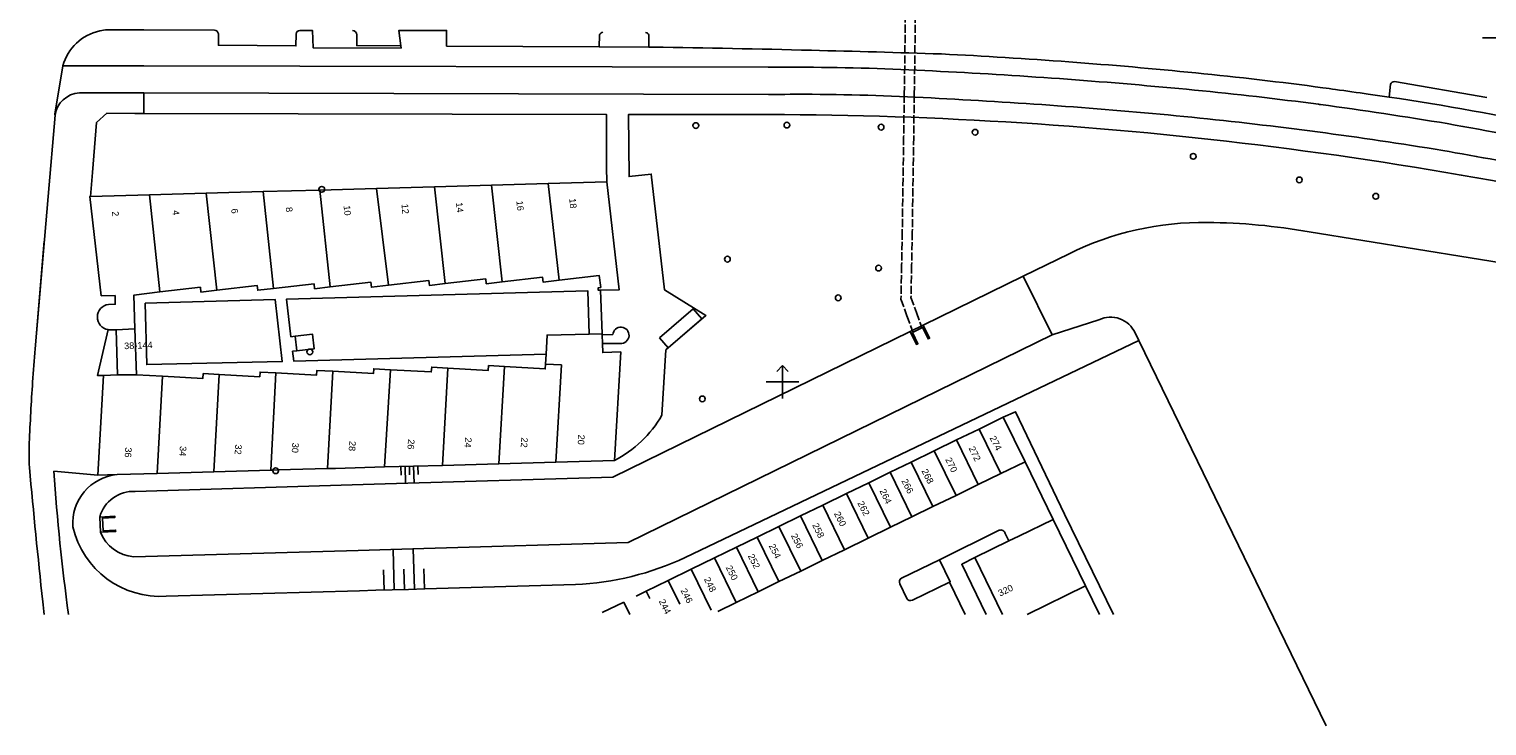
# Model space of a CAD drawing. Header units: millimetres. Extents: x 96940 to 101272, y 432237 to 434659.
# Tile 160 of 256: x 97308 to 97486, y 433258 to 433343. Entities that reach past the tile are written whole.
import ezdxf
from ezdxf.enums import TextEntityAlignment as Align

# ---------------------------------------------------------------- set-up
doc = ezdxf.new("R2010")
doc.units = ezdxf.units.MM
doc.linetypes.add('dSV_DASHED03', pattern=[1.25, 1, -0.25])
doc.layers.add('NW_duiker', color=8, linetype='dSV_DASHED03')
doc.layers.add('Ondergrond_Nieuw_IP', color=8, linetype='Continuous')
doc.layers.add('R_BN_T_N_Coordinaten', color=7, linetype='Continuous', lineweight=25)
doc.styles.add('DSV_ARIAL', font='arial.ttf')
doc.styles.get("Standard").update_dxf_attribs({"font": 'romans.shx'})
doc.dimstyles.new('RET 1-500', dxfattribs={"dimtxt": 1, "dimasz": 1, "dimexe": 0.3, "dimexo": 0, "dimgap": 0.3, "dimtad": 1, "dimdec": 3, "dimzin": 1, "dimtxsty": 'Standard', "dimcen": 0, "dimclrd": 1, "dimclre": 1, "dimclrt": 7, "dimaunit": 2, "dimadec": 4, "dimazin": 0, "dimtfac": 1, "dimtdec": 3, "dimtofl": 0, "dimtmove": 0, "dimatfit": 0, "dimfxl": 1, "dimarcsym": 0})

# ---------------------------------------------------------------- blocks, each defined once
blk = doc.blocks.new('BOOM')
at = {"color": 0}
blk.add_circle((0, 0), 0.35, dxfattribs=at)
blk = doc.blocks.new('NUTSKAST')
at = {"color": 0}
blk.add_circle((0, 0), 0.35, dxfattribs=at)

msp = doc.modelspace()

# ---------------------------------------------------------------- linework, layer by layer
at = {"layer": 'NW_duiker'}
for points in [[(97415.02675, 433348.55159), (97414.83156, 433335.03831), (97414.757, 433329.87581), (97414.59009, 433318.32041), (97414.51012, 433314.26202), (97414.42686, 433310.09194), (97415.16275, 433308.05384), (97415.85925, 433306.12484)], [(97416.24663, 433348.53397), (97416.05144, 433335.02069), (97415.97687, 433329.85819), (97415.80991, 433318.29959), (97415.72988, 433314.23798), (97415.65113, 433310.29362), (97416.31025, 433308.46816), (97417.00675, 433306.53916)]]:
    msp.add_lwpolyline(points, dxfattribs=at)
at = {"layer": 'Ondergrond_Nieuw_IP'}
for p, q in [((97400, 433302), (97399.29289, 433301.29289)), ((97400, 433302), (97400.70711, 433301.29289)), ((97400, 433300), (97400, 433302)), ((97400, 433300), (97398, 433300)), ((97400, 433300), (97400, 433298)), ((97400, 433300), (97402, 433300))]:
    msp.add_line(p, q, dxfattribs=at)
for points in [[(97317.77999, 433342.91999), (97322.20995, 433342.90635)], [(97322.20996, 433342.90635), (97330.78294, 433342.87994)], [(97331.27, 433342.42), (97331.28, 433341.05), (97340.72, 433340.96), (97340.74, 433342.408)], [(97331.27, 433342.41999), (97331.27998, 433341.04999), (97340.72, 433340.96), (97340.74022, 433342.40753)], [(97341.197, 433342.85), (97342.731, 433342.848), (97342.83, 433340.72), (97353.53, 433340.69), (97353.496, 433340.973), (97353.27, 433342.84), (97359.07, 433342.84), (97359.07, 433340.944), (97377.68, 433340.85), (97383.72, 433340.82), (97383.991, 433340.816), (97384.262, 433340.812)], [(97377.713, 433342.259), (97377.68, 433340.85)], [(97383.72, 433340.82), (97383.698, 433342.255)], [(97322.20003, 433338.51815), (97398.27, 433338.35)], [(97473.892, 433334.733), (97474.076, 433336.281)], [(97473.892, 433334.733), (97474.076, 433336.281)], [(97474.554, 433336.607), (97485.805, 433334.653)], [(97474.554, 433336.607), (97485.805, 433334.653)], [(97314.33263, 433335.24106), (97317.46645, 433335.23318), (97321.01798, 433335.22425)], [(97322.19009, 433335.22129), (97398.27998, 433335.03)], [(97465.306, 433333.842), (97465.428, 433333.826), (97465.55, 433333.81)], [(97471.364, 433335.076), (97473.892, 433334.733)], [(97311.36999, 433332.53), (97310.52361, 433322.61027), (97308.94, 433304.04999)], [(97398.3, 433332.6), (97381.25, 433332.62), (97381.31, 433325.03), (97384, 433325.34), (97385.63, 433311.22), (97390.67, 433308.1), (97385.79, 433303.91), (97385.3, 433295.95)], [(97480.45, 433328.21), (97481.208, 433328.079), (97481.965, 433327.946)], [(97315.71, 433322.603), (97322.88, 433322.81), (97329.78, 433323), (97336.71, 433323.2), (97343.64, 433323.39), (97350.55, 433323.59), (97357.6, 433323.79), (97364.54, 433323.98), (97371.46, 433324.18), (97378.58, 433324.38)], [(97378.58, 433324.38), (97380.08, 433311.22), (97377.84, 433311.193), (97377.55, 433311.19), (97377.55, 433311.49), (97377.85, 433311.52), (97377.68, 433312.97), (97372.77, 433312.4), (97370.83, 433312.17), (97370.76, 433312.76), (97365.84, 433312.19), (97363.91, 433311.97), (97363.84, 433312.57), (97358.92, 433312), (97356.99, 433311.77), (97356.92, 433312.36), (97352, 433311.79), (97349.92, 433311.55), (97349.85, 433312.16), (97344.87, 433311.59), (97343, 433311.37), (97342.93, 433311.95), (97338, 433311.39), (97336.07, 433311.17), (97336.01, 433311.75), (97331.08, 433311.18), (97329.15, 433310.96), (97329.08, 433311.55), (97324.15, 433310.97), (97320.98, 433310.6), (97321.11, 433306.48), (97321.28, 433300.89), (97324.47, 433300.71), (97329.39, 433300.43), (97329.43, 433301.02), (97331.37, 433300.91), (97336.31, 433300.63), (97336.35, 433301.21), (97338.29, 433301.1), (97343.22, 433300.83), (97343.27, 433301.41), (97345.21, 433301.3), (97350.15, 433301.02), (97350.2, 433301.62), (97352.23, 433301.5), (97357.21, 433301.22), (97357.26, 433301.81), (97359.21, 433301.69), (97364.14, 433301.4), (97364.18, 433302), (97366.14, 433301.89), (97371.09, 433301.6), (97371.12, 433302.19), (97371.185, 433303.4), (97371.31, 433305.71), (97376.44, 433305.84), (97378.02, 433305.88), (97378.024, 433305.76), (97378.056, 433304.69), (97378.09, 433303.59), (97380.3, 433303.67), (97379.51, 433290.43)], [(97329.78, 433323), (97331.08, 433311.18)], [(97336.71, 433323.2), (97338, 433311.39)], [(97343.64, 433323.39), (97344.87, 433311.59)], [(97350.55, 433323.59), (97352, 433311.79)], [(97357.6, 433323.79), (97358.92, 433312)], [(97364.54, 433323.98), (97365.84, 433312.19)], [(97371.46, 433324.18), (97372.77, 433312.4)], [(97315.71, 433322.603), (97315.61, 433322.6), (97317, 433310.5), (97318.69, 433310.52), (97318.7, 433309.48), (97317.89, 433309.45)], [(97322.88, 433322.81), (97324.15, 433310.97)], [(97464.164, 433318.291), (97503.37, 433311.955), (97505.137, 433311.545), (97507.051, 433310.697), (97504.462, 433305.007)], [(97310.05852, 433317.15585), (97308.94, 433304.05)], [(97321.13, 433286.67), (97347.59, 433287.452), (97351.59, 433287.571), (97379.31, 433288.39), (97415.57, 433306.15), (97417.15, 433306.91), (97429.306, 433312.897), (97434.901, 433315.632)], [(97429.306, 433312.897), (97432.838, 433305.743)], [(97340.64, 433305.58), (97340.11, 433305.52), (97339.56, 433310.09), (97376.28, 433311.12), (97376.44, 433305.84)], [(97377.84, 433311.193), (97378.02, 433305.88)], [(97322.36, 433309.61), (97322.54, 433302.13), (97339.05, 433302.48), (97338.18, 433310.06), (97322.36, 433309.61)], [(97385.02, 433305.39), (97389.11, 433308.9), (97390.15, 433307.69), (97386.06, 433304.18), (97385.02, 433305.39)], [(97320.96, 433278.69), (97348.31, 433279.476), (97352.3, 433279.59), (97356.3, 433279.705), (97381.19, 433280.42), (97432.838, 433305.743), (97438.553, 433307.588)], [(97415.57, 433306.15), (97416.32, 433304.57), (97416.5, 433304.66), (97415.83, 433306.05), (97417.06, 433306.64), (97417.73, 433305.24), (97417.91, 433305.33), (97417.15, 433306.91)], [(97417.15, 433306.91), (97415.57, 433306.15)], [(97317.826, 433306.381), (97316.55, 433300.77), (97317.29, 433300.8)], [(97318.04, 433306.36), (97318.83, 433306.37), (97318.99, 433300.86), (97317.29, 433300.8), (97316.58, 433288.65)], [(97318.83, 433306.37), (97321.11, 433306.48)], [(97340.83, 433303.81), (97340.64, 433305.58), (97342.74, 433305.81), (97342.94, 433304.04), (97342.84, 433304.03), (97340.83, 433303.81)], [(97378.024, 433305.76), (97379.32, 433305.77)], [(97442.941, 433305.98), (97443.396, 433305.045)], [(97371.185, 433303.4), (97340.45, 433302.54), (97340.31, 433303.75), (97340.83, 433303.81)], [(97380.24, 433304.7), (97378.056, 433304.69)], [(97388.14, 433278.61), (97443.396, 433305.045)], [(97443.396, 433305.045), (97466.21261, 433258.08844)], [(97359.21, 433301.69), (97358.56, 433289.84)], [(97366.14, 433301.89), (97365.45, 433290.03)], [(97371.12, 433302.19), (97373.09, 433302.09)], [(97373.09, 433302.09), (97372.38, 433290.23)], [(97321.28, 433300.89), (97318.99, 433300.86)], [(97324.47, 433300.71), (97323.82, 433288.85)], [(97331.37, 433300.91), (97330.72, 433289.05)], [(97338.29, 433301.1), (97337.65, 433289.25)], [(97345.21, 433301.3), (97344.56, 433289.44)], [(97352.23, 433301.5), (97351.5, 433289.64)], [(97440.31905, 433271.655), (97434.36, 433283.89), (97428.39, 433296.37), (97426.89, 433295.7)], [(97423.94, 433294.26), (97426.89, 433295.7)], [(97426.89, 433295.7), (97429.56, 433290.27)], [(97418.49, 433291.61), (97421.2, 433292.93)], [(97421.2, 433292.93), (97423.94, 433294.26)], [(97421.2, 433292.93), (97423.85, 433287.49)], [(97423.94, 433294.26), (97426.61, 433288.83)], [(97415.68, 433290.24), (97418.49, 433291.61)], [(97418.49, 433291.61), (97421.15, 433286.18)], [(97318.93, 433288.715), (97323.82, 433288.85), (97330.72, 433289.05), (97337.65, 433289.25), (97337.96, 433289.26), (97338.54, 433289.29), (97344.56, 433289.44), (97345.53, 433289.468), (97351.5, 433289.64), (97358.56, 433289.84), (97365.45, 433290.03), (97372.38, 433290.23), (97379.51, 433290.43)], [(97353.51041, 433289.69695), (97353.53945, 433288.66236)], [(97354.0277, 433289.71148), (97354.08579, 433287.64229)], [(97354.545, 433289.726), (97354.57405, 433288.69141)], [(97355.0623, 433289.74052), (97355.12039, 433287.67134)], [(97355.57959, 433289.75504), (97355.60864, 433288.72045)], [(97413.11, 433288.99), (97415.68, 433290.24)], [(97415.68, 433290.24), (97418.33, 433284.81)], [(97426.61, 433288.83), (97429.46, 433290.221), (97429.56, 433290.27)], [(97429.56, 433290.27), (97432.97, 433283.25)], [(97316.58, 433288.65), (97311.21, 433289.12)], [(97316.58, 433288.65), (97318.93, 433288.715)], [(97407.78, 433286.39), (97410.51, 433287.72)], [(97410.51, 433287.72), (97413.11, 433288.99)], [(97410.51, 433287.72), (97413.16, 433282.29)], [(97413.11, 433288.99), (97415.77, 433283.56)], [(97421.15, 433286.18), (97423.85, 433287.49)], [(97423.85, 433287.49), (97426.61, 433288.83)], [(97404.91, 433284.99), (97407.78, 433286.39)], [(97407.78, 433286.39), (97410.43, 433280.96)], [(97418.33, 433284.81), (97421.15, 433286.18)], [(97402.19, 433283.67), (97404.91, 433284.99)], [(97404.91, 433284.99), (97407.56, 433279.56)], [(97415.77, 433283.56), (97418.33, 433284.81)], [(97316.81, 433283.54), (97318.66, 433283.64), (97318.67, 433283.49), (97317.17, 433283.41), (97317.25, 433281.86), (97318.75, 433281.94), (97318.76, 433281.79), (97316.91, 433281.69)], [(97316.81, 433283.54), (97316.91, 433281.69)], [(97316.81, 433283.54), (97316.91, 433281.69)], [(97396.9, 433281.09), (97399.57, 433282.39)], [(97399.57, 433282.39), (97402.19, 433283.67)], [(97399.57, 433282.39), (97402.21, 433276.96)], [(97402.19, 433283.67), (97404.84, 433278.24)], [(97410.43, 433280.96), (97413.16, 433282.29)], [(97413.16, 433282.29), (97415.77, 433283.56)], [(97427.577, 433280.621), (97428.769, 433281.202), (97432.97, 433283.25)], [(97432.97, 433283.25), (97436.92, 433275.14), (97438.61749, 433271.655)], [(97394.38, 433279.86), (97396.9, 433281.09)], [(97396.9, 433281.09), (97399.56, 433275.67)], [(97407.56, 433279.56), (97410.43, 433280.96)], [(97419.124, 433278.341), (97426.382, 433281.93)], [(97426.78793, 433271.655), (97423.41, 433278.59), (97427.577, 433280.621)], [(97427.14, 433281.55), (97427.577, 433280.621)], [(97352.69649, 433274.67529), (97352.55763, 433279.59333)], [(97355.15551, 433274.74471), (97355.01665, 433279.66275)], [(97388.87, 433277.18), (97391.72, 433278.57)], [(97391.72, 433278.57), (97394.38, 433279.86)], [(97391.72, 433278.57), (97394.37, 433273.14)], [(97394.38, 433279.86), (97397.03, 433274.44)], [(97404.84, 433278.24), (97407.56, 433279.56)], [(97424.79691, 433271.655), (97421.83, 433277.78), (97423.41, 433278.59)], [(97351.46698, 433274.64057), (97351.39755, 433277.09959)], [(97353.926, 433274.71), (97353.85657, 433277.16902)], [(97356.38502, 433274.77943), (97356.31559, 433277.23845)], [(97386.06, 433275.81), (97388.87, 433277.18)], [(97388.87, 433277.18), (97391.32078, 433272.18631)], [(97399.56, 433275.67), (97402.21, 433276.96)], [(97402.21, 433276.96), (97404.84, 433278.24)], [(97419.124, 433278.341), (97414.49, 433276.088)], [(97420.323, 433275.605), (97420.43, 433275.653), (97419.124, 433278.341)], [(97324.93, 433273.89), (97348.45, 433274.555), (97350.45, 433274.612), (97354.44, 433274.725), (97356.44, 433274.781), (97374.78, 433275.3)], [(97383.38, 433274.51), (97386.06, 433275.81)], [(97386.06, 433275.81), (97387.47805, 433272.90968)], [(97397.03, 433274.44), (97399.56, 433275.67)], [(97414.28, 433275.406), (97415.134, 433273.596)], [(97415.818, 433273.395), (97420.323, 433275.605)], [(97420.323, 433275.605), (97422.24816, 433271.655)], [(97429.80851, 433271.655), (97436.92, 433275.14)], [(97378.02, 433271.9), (97380.65, 433273.18)], [(97380.65, 433273.18), (97381.39562, 433271.655)], [(97382.15278, 433273.91212), (97383.38, 433274.51)], [(97383.38, 433274.51), (97383.82635, 433273.59709)], [(97394.37, 433273.14), (97397.03, 433274.44)], [(97392.10394, 433272.03889), (97394.37, 433273.14)]]:
    msp.add_lwpolyline(points, dxfattribs=at)
at = {"layer": 'Ondergrond_Nieuw_IP', "flags": 128}
for points in [[(97353.496, 433340.973), (97348.12, 433341), (97348.12, 433341.66), (97348.12, 433342.31), (97348.09, 433342.5), (97347.99, 433342.67), (97347.82, 433342.79), (97347.61, 433342.84)], [(97311.36999, 433332.53), (97311.36285, 433332.63101), (97312.33, 433338.54)], [(97312.33, 433338.54), (97317.183, 433338.52927), (97322.20005, 433338.51817)], [(97321.01798, 433335.22425), (97322.19009, 433335.22129)], [(97322.18, 433332.75), (97322.19009, 433335.22132)], [(97315.71023, 433322.60289), (97315.9466, 433325.52996), (97316.44, 433331.64), (97317.68, 433332.75)], [(97315.71023, 433322.60289), (97315.9466, 433325.52996), (97316.44, 433331.64), (97317.68, 433332.75)], [(97317.68, 433332.75), (97321.10007, 433332.74213), (97322.17995, 433332.73963)], [(97317.68, 433332.75), (97321.10007, 433332.74213), (97322.17995, 433332.73963)], [(97322.17995, 433332.73963), (97322.18, 433332.75)], [(97322.17995, 433332.73963), (97378.54, 433332.60999), (97378.57149, 433326.1301), (97378.58, 433324.38)], [(97322.17995, 433332.73963), (97378.54, 433332.60999), (97378.57149, 433326.1301), (97378.58, 433324.38)]]:
    msp.add_lwpolyline(points, dxfattribs=at)
at = {"layer": 'Ondergrond_Nieuw_IP'}
for centre, radius, start, end in [((97318.08585, 433336.95874), 5.9691, 102.2780816, 164.6385308), ((97318.08562, 433336.96002), 5.9678, 92.935544, 102.2785151), ((97330.77488, 433342.38355), 0.49646, 4.2093224, 89.0701879), ((97341.19728, 433342.39246), 0.45754, 90.0350564, 178.0531373), ((97378.16629, 433342.19553), 0.45771, 95.6786988, 172.0297755), ((97383.27325, 433342.18067), 0.43121, 9.9255511, 83.3745277), ((97355.59934, 431410.19997), 1930.82479, 88.57784421, 89.14942572), ((97351.97932, 431247.18924), 2093.8752, 88.15590971, 88.58952365), ((97385.27054, 432668.88053), 671.96472, 85.76443497, 87.09207792), ((97390.84173, 432741.28661), 599.34496, 84.30177927, 85.78434418), ((97401.02, 432960.19218), 378.16782, 89.5833469, 90.4166531), ((97401.53106, 433022.85186), 315.50608, 86.7805531, 89.5934054), ((97380.53762, 432588.89989), 749.95993, 85.85694067, 87.0411193), ((97404.22334, 432875.73073), 464.23653, 82.3728038, 84.2976676), ((97378.54538, 432586.69577), 752.30444, 84.53447262, 85.71773454), ((97406.44586, 432888.7699), 448.94731, 82.4664333, 84.4071096), ((97459.79387, 433286.91495), 49.31707, 81.1584778, 82.9579867), ((97412.95606, 432940.47041), 398.90483, 81.58044, 82.1593553), ((97474.50312, 433336.16817), 0.44177, 83.386101, 165.2025292), ((97474.50312, 433336.16817), 0.44177, 83.386101, 165.2025292), ((97314.53827, 433332.04202), 3.20564, 93.6780705, 171.2441015), ((97402.28495, 433097.42345), 237.6403, 89.6781144, 90.9656516), ((97401.68963, 433036.45919), 298.60705, 86.6632243, 89.6296049), ((97385.26666, 432674.64869), 660.77652, 85.72876765, 87.06764019), ((97378.62963, 432592.04877), 743.64149, 84.50267114, 85.69280837), ((97399.87973, 432844.5747), 493.62309, 80.5436636, 82.3548601), ((97417.15192, 432958.62036), 380.36845, 78.3321194, 81.4210916), ((97417.15192, 432958.62036), 380.36845, 78.3321194, 81.4210916), ((97397.05896, 432832.15421), 500.44733, 75.7309057, 89.8579139), ((97395.18494, 432798.17595), 536.88631, 82.5088981, 84.1539463), ((97393.99964, 432799.16415), 536.06266, 80.7194313, 82.3695212), ((97365.47618, 432684.32294), 657.39359, 78.52662628, 79.88062439), ((97400.46093, 432863.85493), 471.19363, 78.3550071, 80.0392435), ((97451.27363, 433282.42947), 37.01987, 89.2301896, 116.2485421), ((97451.11167, 433245.30635), 74.14258, 79.8606039, 89.4904784), ((97318.07965, 433307.91173), 1.54991, 97.0285996, 178.9550619), ((97318.07977, 433307.91014), 1.55005, 178.8962215, 260.5774167), ((97439.96407, 433304.64749), 3.26155, 24.1138803, 115.6349995), ((97318.06767, 433307.80247), 1.44186, 260.3513227, 264.6010365), ((97318.04922, 433307.33882), 0.97886, 263.1225482, 269.4605954), ((97380.30852, 433305.68942), 0.99179, 266.0387257, 175.3400227), ((97514.41708, 433286.82588), 206.19772, 175.2083825, 176.3396212), ((97619.7146, 433279.04343), 311.77903, 176.1477368, 177.5097561), ((97373.01672, 433303.03749), 14.18138, 297.2499916, 330.0149204), ((97364.48141, 433291.46494), 56.26266, 178.8542075, 181.9097249), ((98426.98112, 433391.96363), 1123.40539, 185.22850037, 186.06799438), ((97584.58862, 433308.5069), 274.06518, 184.0563934, 187.7276272), ((97319.49763, 433282.76898), 5.97306, 95.4531564, 184.1184596), ((97320.96463, 433282.35202), 4.32114, 87.8068087, 164.0426337), ((97324.21535, 433284.82815), 10.96147, 193.119961, 273.7381635), ((97321.36875, 433283.47557), 4.80299, 201.8243062, 265.1179831), ((97426.57791, 433281.37479), 0.58876, 17.3132383, 109.4357823), ((97373.07646, 433310.79308), 35.53394, 272.7478759, 295.0823032), ((97414.80944, 433275.61631), 0.56968, 124.1067316, 201.6641979), ((97556.88013, 433303.62215), 248.87528, 187.0189927, 187.3798285), ((97415.59949, 433273.91573), 0.56471, 214.4836695, 292.7644623)]:
    msp.add_arc(centre, radius, start, end, dxfattribs=at)

# ---------------------------------------------------------------- block references
for name, p in [('BOOM', (97389.44, 433331.25)), ('BOOM', (97389.44, 433331.25)), ('BOOM', (97400.53, 433331.31)), ('BOOM', (97400.53, 433331.31)), ('BOOM', (97412.01, 433331.06)), ('BOOM', (97412.01, 433331.06)), ('BOOM', (97423.46, 433330.44)), ('BOOM', (97423.46, 433330.44)), ('BOOM', (97450.04, 433327.5)), ('BOOM', (97462.96, 433324.63)), ('NUTSKAST', (97343.862, 433323.482)), ('BOOM', (97472.27, 433322.63)), ('BOOM', (97393.29, 433314.97)), ('BOOM', (97411.7, 433313.88)), ('BOOM', (97406.79, 433310.26)), ('NUTSKAST', (97342.414, 433303.664)), ('BOOM', (97390.23, 433297.94)), ('NUTSKAST', (97338.25, 433289.18))]:
    msp.add_blockref(name, p, dxfattribs=at)

# ---------------------------------------------------------------- texts
at = {"layer": 'Ondergrond_Nieuw_IP', "style": 'DSV_ARIAL'}
for s, rotation, p in [('6', 276.143996, (97332.83, 433321.1)), ('8', 276.143996, (97339.47, 433321.28)), ('10', 276.087008, (97346.52, 433321.48)), ('12', 276.143996, (97353.57, 433321.67)), ('14', 276.48566, (97360.21, 433321.85)), ('16', 276.143996, (97367.57, 433322.06)), ('18', 275.739098, (97374.01, 433322.35)), ('2', 275.391463, (97318.31, 433320.77)), ('4', 276.143996, (97325.67, 433320.9)), ('38-144', 2.2929, (97319.801, 433303.992)), ('274', 297.256872, (97425.2, 433293.2)), ('272', 296.23194, (97422.65, 433291.92)), ('268', 296.923625, (97416.9, 433289.16)), ('270', 296.23194, (97419.8, 433290.56)), ('266', 296.923625, (97414.45, 433287.96)), ('264', 296.23194, (97411.8, 433286.72)), ('260', 296.923625, (97406.25, 433283.96)), ('262', 296.923625, (97409.1, 433285.24)), ('258', 296.23194, (97403.6, 433282.56)), ('254', 296.923625, (97398.3, 433280.04)), ('256', 296.923625, (97401, 433281.28)), ('252', 296.923625, (97395.75, 433278.8)), ('250', 296.923625, (97393.05, 433277.4)), ('248', 296.923625, (97390.4, 433275.96)), ('320', 25.335277, (97426.5, 433273.84)), ('244', 296.923625, (97384.9, 433273.28)), ('246', 296.923625, (97387.55, 433274.6))]:
    msp.add_text(s, height=0.8, rotation=rotation, dxfattribs=at).set_placement(p)
for s, rotation, p in [('28', 265.812295, (97347.14, 433291.6)), ('26', 266.159253, (97354.3, 433291.81)), ('24', 265.812295, (97361.25, 433292.03)), ('22', 266.159253, (97368.1, 433292.02)), ('20', 267.306389, (97375.05, 433292.36)), ('36', 267.306389, (97319.86, 433290.81)), ('34', 265.812295, (97326.5, 433290.97)), ('32', 266.159253, (97333.25, 433291.17)), ('30', 266.159253, (97340.2, 433291.38))]:
    msp.add_text(s, height=0.8, rotation=rotation, dxfattribs=at).set_placement(p, align=Align.RIGHT)

# ---------------------------------------------------------------- leaders
at = {"layer": 'R_BN_T_N_Coordinaten', "annotation_type": 0, "has_hookline": 1, "hookline_direction": 1, "text_width": 10.71429}
msp.add_leader([(97502.51884, 433357.48841), (97497.28518, 433341.95822), (97496.28518, 433341.95822)], dimstyle='RET 1-500', override={"dimexe": 0, "dimzin": 0, "dimtofl": 1, "dimatfit": 2}, dxfattribs=at)

doc.saveas('drawing.dxf')
